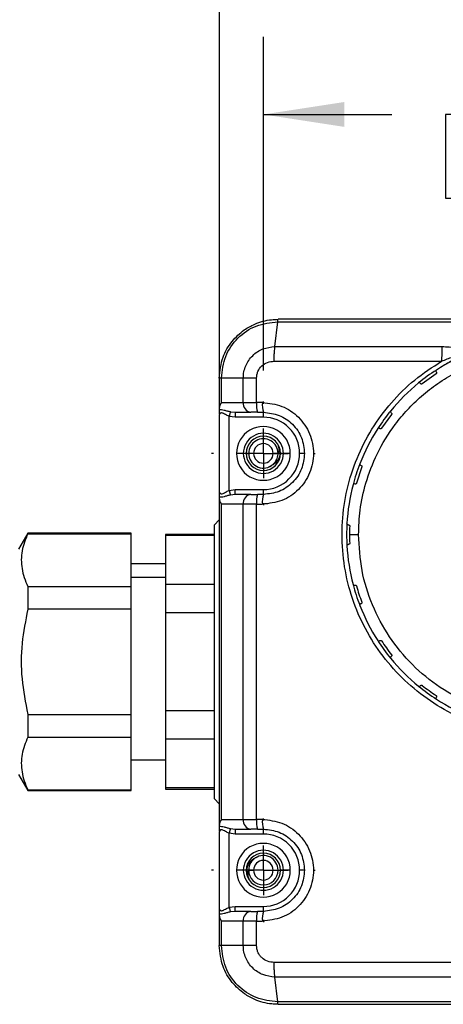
# Model space of a CAD drawing. Header units: millimetres. Extents: x 16 to 683, y 16 to 524.
# Tile 7 of 20: x 329 to 373, y 368 to 469. Entities that reach past the tile are written whole.
import ezdxf

# ---------------------------------------------------------------- set-up
doc = ezdxf.new("R2010")
doc.units = ezdxf.units.MM
doc.header["$LTSCALE"] = 2.5
doc.linetypes.add('CENTERX2', pattern=[20.32, 12.7, -2.54, 2.54, -2.54])
doc.layers.add('CENTER', color=40, linetype='CENTERX2')
doc.layers.add('DIMENSIONS', color=140, linetype='Continuous', lineweight=25)
doc.styles.add('SLDTEXTSTYLE0', font='TXT', dxfattribs={"width": 0.7})
doc.dimstyles.new('SLDDIMSTYLE1', dxfattribs={"dimtxt": 5.39502, "dimasz": 8.255, "dimexe": 0, "dimexo": 0.0625, "dimgap": 1.348755, "dimtad": 0, "dimtih": 1, "dimtoh": 1, "dimrnd": 1e-09, "dimzin": 4, "dimdsep": 46, "dimtxsty": 'SLDTEXTSTYLE0', "dimsah": 1, "dimcen": 0.09, "dimadec": 0, "dimazin": 1, "dimtfac": 1, "dimtofl": 0, "dimtmove": 0, "dimatfit": 3, "dimfxl": 0, "dimfrac": 2, "dimtolj": 1, "dimtzin": 12, "dimarcsym": 0})

# ---------------------------------------------------------------- blocks, each defined once
blk = doc.blocks.new('_D_1')
at = {"layer": 'DIMENSIONS'}
for p, q in [((354.15, 432.78), (354.15, 466.89)), ((411.15, 432.78), (411.15, 466.89)), ((354.15, 458.95), (367.26, 458.95)), ((374.57, 458.95), (372.76, 458.95)), ((372.76, 458.95), (372.76, 450.38)), ((390.61, 458.95), (392.42, 458.95)), ((392.42, 458.95), (392.42, 450.38)), ((411.15, 458.95), (397.92, 458.95)), ((372.76, 450.38), (374.57, 450.38)), ((392.42, 450.38), (390.61, 450.38))]:
    blk.add_line(p, q, dxfattribs=at)
for points in [[(354.15, 458.95), (362.4, 457.68), (362.4, 460.22)], [(411.15, 458.95), (402.89, 460.22), (402.89, 457.68)]]:
    blk.add_solid(points, dxfattribs=at)
at = {"layer": 'DIMENSIONS', "char_height": 5.292, "attachment_point": 1, "style": 'SLDTEXTSTYLE0'}
for s, insert in [('57.0', (374.57, 466.98)), ('2.24', (374.57, 457.2))]:
    blk.add_mtext(s, dxfattribs=dict(at, insert=insert))
blk = doc.blocks.new('_D_2')
at = {"layer": 'DIMENSIONS'}
for p, q in [((349.65, 431.38), (349.65, 490.8)), ((415.65, 431.38), (415.65, 490.8)), ((349.65, 482.86), (366.44, 482.86)), ((373.75, 482.86), (371.94, 482.86)), ((371.94, 482.86), (371.94, 474.29)), ((389.79, 482.86), (391.6, 482.86)), ((391.6, 482.86), (391.6, 474.29)), ((415.65, 482.86), (397.1, 482.86)), ((371.94, 474.29), (373.75, 474.29)), ((391.6, 474.29), (389.79, 474.29))]:
    blk.add_line(p, q, dxfattribs=at)
for points in [[(349.65, 482.86), (357.9, 481.59), (357.9, 484.13)], [(415.65, 482.86), (407.39, 484.13), (407.39, 481.59)]]:
    blk.add_solid(points, dxfattribs=at)
at = {"layer": 'DIMENSIONS', "char_height": 5.292, "attachment_point": 1, "style": 'SLDTEXTSTYLE0'}
for s, insert in [('66.0', (373.75, 490.89)), ('2.60', (373.75, 481.11))]:
    blk.add_mtext(s, dxfattribs=dict(at, insert=insert))
blk = doc.blocks.new('SW_CENTERMARKSYMBOL_0')
at = {"layer": 'CENTER', "color": 0}
for p, q in [((0, 5.08), (0, 5.29)), ((0, 0), (0, 2.54)), ((-5.08, 0), (-5.29, 0)), ((0, 0), (-2.54, 0)), ((0, 0), (0, -2.54)), ((0, 0), (2.54, 0)), ((5.08, 0), (5.29, 0)), ((0, -5.08), (0, -5.29))]:
    blk.add_line(p, q, dxfattribs=at)
blk = doc.blocks.new('SW_CENTERMARKSYMBOL_1')
at = {"layer": 'CENTER', "color": 0}
for p, q in [((0, 5.08), (0, 5.29)), ((0, 0), (0, 2.54)), ((-5.08, 0), (-5.29, 0)), ((0, 0), (-2.54, 0)), ((0, 0), (0, -2.54)), ((0, 0), (2.54, 0)), ((5.08, 0), (5.29, 0)), ((0, -5.08), (0, -5.29))]:
    blk.add_line(p, q, dxfattribs=at)

msp = doc.modelspace()

# ---------------------------------------------------------------- linework, layer by layer
for p, q in [((355.332, 435.229), (355.617, 437.762)), ((355.617, 437.762), (382.646, 437.762)), ((382.646, 438.014), (355.646, 438.014)), ((409.646, 438.014), (355.646, 438.014)), ((355.332, 435.229), (372.38, 435.228)), ((371.788, 432.66), (371.765, 432.73)), ((349.646, 432.014), (349.646, 428.898)), ((352.09, 432.014), (349.858, 432.014)), ((349.858, 429.514), (349.858, 432.014)), ((353.451, 432.014), (352.09, 432.014)), ((352.09, 429.514), (352.09, 432.014)), ((353.451, 429.514), (353.451, 432.014)), ((371.785, 432.45), (370.37, 431.422)), ((371.788, 432.66), (371.816, 432.621)), ((370.198, 431.445), (370.17, 431.484)), ((349.646, 428.898), (349.646, 428.8)), ((349.646, 428.8), (349.646, 428.354)), ((349.858, 429.514), (352.09, 429.514)), ((352.09, 429.514), (353.451, 429.514)), ((354.041, 429.514), (353.451, 429.514)), ((349.646, 428.218), (349.646, 428.21)), ((349.646, 428.21), (349.646, 420.419)), ((351.261, 428.014), (350.646, 428.094)), ((350.646, 420.534), (350.646, 428.094)), ((350.773, 428.568), (351.261, 428.514)), ((351.261, 428.514), (352.877, 428.514)), ((351.261, 428.514), (351.261, 428.014)), ((354.146, 428.014), (351.261, 428.014)), ((353.558, 428.514), (352.877, 428.514)), ((353.558, 428.514), (354.146, 428.514)), ((354.146, 428.014), (354.146, 428.514)), ((367.238, 428.29), (366.21, 426.874)), ((367.176, 428.49), (367.126, 428.587)), ((367.176, 428.49), (367.215, 428.461)), ((366.039, 426.843), (366, 426.872)), ((352.096, 424.314), (351.396, 424.314)), ((352.396, 424.314), (352.096, 424.314)), ((352.396, 424.314), (352.646, 424.314)), ((353.146, 424.314), (352.646, 424.314)), ((355.646, 424.314), (355.146, 424.314)), ((355.643, 424.225), (355.668, 424.314)), ((355.668, 424.314), (355.646, 424.314)), ((355.869, 424.314), (355.864, 424.471)), ((355.869, 424.314), (355.896, 424.314)), ((356.196, 424.314), (355.896, 424.314)), ((356.896, 424.314), (356.196, 424.314)), ((358.346, 424.314), (357.846, 424.314)), ((364.199, 422.928), (363.658, 421.264)), ((364.078, 423.099), (364.123, 423.084)), ((350.646, 420.534), (351.261, 420.614)), ((351.261, 420.614), (354.146, 420.614)), ((351.261, 420.114), (351.261, 420.614)), ((354.146, 420.114), (354.146, 420.614)), ((363.505, 421.182), (363.46, 421.196)), ((349.646, 420.419), (349.646, 419.828)), ((349.646, 419.828), (349.646, 419.731)), ((349.646, 419.731), (349.646, 386.298)), ((351.261, 420.114), (350.773, 420.061)), ((352.877, 420.114), (351.261, 420.114)), ((352.877, 420.114), (353.558, 420.114)), ((354.146, 420.114), (353.558, 420.114)), ((352.09, 419.114), (349.858, 419.114)), ((349.858, 386.914), (349.858, 419.114)), ((353.451, 419.114), (352.09, 419.114)), ((352.09, 386.914), (352.09, 419.114)), ((353.451, 386.914), (353.451, 419.114)), ((353.451, 419.114), (354.041, 419.114)), ((349.146, 417.014), (349.646, 417.514)), ((349.146, 389.014), (349.146, 417.014)), ((362.677, 417.137), (362.677, 417.134)), ((362.797, 417.014), (362.845, 417.014)), ((330.083, 416.164), (329.131, 414.514)), ((340.631, 416.164), (330.083, 416.164)), ((330.083, 416.164), (330.083, 416.095)), ((330.083, 416.095), (340.631, 416.095)), ((340.631, 416.095), (340.631, 416.164)), ((340.631, 410.717), (340.631, 416.095)), ((349.146, 416.014), (344.146, 416.014)), ((344.146, 416.014), (344.146, 415.906)), ((349.146, 415.906), (344.146, 415.906)), ((344.146, 415.906), (344.146, 410.906)), ((362.677, 414.894), (362.677, 414.891)), ((362.845, 415.014), (362.797, 415.014)), ((344.146, 413.014), (340.631, 413.014)), ((340.631, 411.674), (344.146, 411.674)), ((330.083, 410.717), (330.083, 408.392)), ((330.083, 410.717), (340.631, 410.717)), ((340.631, 408.392), (340.631, 410.717)), ((344.146, 410.906), (344.146, 408.014)), ((349.146, 410.906), (344.146, 410.906)), ((363.46, 410.832), (363.505, 410.846)), ((364.123, 408.944), (364.078, 408.929)), ((340.631, 408.392), (330.083, 408.392)), ((340.631, 397.636), (340.631, 408.392)), ((349.146, 408.014), (344.146, 408.014)), ((344.146, 408.014), (344.146, 398.014)), ((366, 405.156), (366.039, 405.185)), ((367.126, 403.441), (367.176, 403.538)), ((367.215, 403.567), (367.176, 403.538)), ((370.17, 400.544), (370.198, 400.583)), ((371.765, 399.298), (371.788, 399.368)), ((371.816, 399.407), (371.788, 399.368)), ((330.083, 397.636), (330.083, 395.311)), ((330.083, 397.636), (340.631, 397.636)), ((340.631, 395.311), (340.631, 397.636)), ((349.146, 398.014), (344.146, 398.014)), ((344.146, 398.014), (344.146, 395.122)), ((330.083, 395.311), (340.631, 395.311)), ((340.631, 389.933), (340.631, 395.311)), ((349.146, 395.122), (344.146, 395.122)), ((344.146, 395.122), (344.146, 390.122)), ((340.631, 393.014), (344.146, 393.014)), ((329.131, 391.514), (330.083, 389.864)), ((330.083, 389.933), (330.083, 389.864)), ((330.083, 389.933), (340.631, 389.933)), ((330.083, 389.864), (340.631, 389.864)), ((340.631, 389.864), (340.631, 389.933)), ((349.146, 390.122), (344.146, 390.122)), ((344.146, 390.122), (344.146, 390.014)), ((344.146, 390.014), (349.146, 390.014)), ((349.146, 389.014), (349.646, 388.514)), ((349.858, 386.914), (352.09, 386.914)), ((352.09, 386.914), (353.451, 386.914)), ((354.041, 386.914), (353.451, 386.914)), ((349.646, 386.298), (349.646, 386.2)), ((349.646, 386.2), (349.646, 385.754)), ((349.646, 385.618), (349.646, 385.61)), ((349.646, 385.61), (349.646, 377.819)), ((351.261, 385.414), (350.646, 385.494)), ((350.646, 377.934), (350.646, 385.494)), ((350.773, 385.968), (351.261, 385.914)), ((351.261, 385.914), (352.877, 385.914)), ((351.261, 385.914), (351.261, 385.414)), ((354.146, 385.414), (351.261, 385.414)), ((353.558, 385.914), (352.877, 385.914)), ((353.558, 385.914), (354.146, 385.914)), ((354.146, 385.414), (354.146, 385.914)), ((352.096, 381.714), (351.396, 381.714)), ((352.396, 381.714), (352.096, 381.714)), ((352.396, 381.714), (352.422, 381.714)), ((352.422, 381.714), (352.428, 381.557)), ((352.648, 381.803), (352.623, 381.714)), ((352.623, 381.714), (352.646, 381.714)), ((352.646, 381.714), (353.146, 381.714)), ((355.146, 381.714), (355.646, 381.714)), ((355.646, 381.714), (355.896, 381.714)), ((356.196, 381.714), (355.896, 381.714)), ((356.896, 381.714), (356.196, 381.714)), ((358.346, 381.714), (357.846, 381.714)), ((349.646, 377.819), (349.646, 377.228)), ((350.646, 377.934), (351.261, 378.014)), ((351.261, 377.514), (350.773, 377.46)), ((351.261, 378.014), (354.146, 378.014)), ((351.261, 377.514), (351.261, 378.014)), ((352.877, 377.514), (351.261, 377.514)), ((352.877, 377.514), (353.558, 377.514)), ((354.146, 377.514), (353.558, 377.514)), ((354.146, 377.514), (354.146, 378.014)), ((349.646, 377.228), (349.646, 377.131)), ((349.646, 377.131), (349.646, 374.014)), ((349.858, 374.014), (349.858, 376.514)), ((352.09, 376.514), (349.858, 376.514)), ((352.09, 374.014), (352.09, 376.514)), ((353.451, 376.514), (352.09, 376.514)), ((353.451, 374.014), (353.451, 376.514)), ((353.451, 376.514), (354.041, 376.514)), ((352.09, 374.014), (349.858, 374.014)), ((382.646, 372.295), (355.234, 372.295)), ((382.646, 370.8), (355.331, 370.8)), ((355.617, 368.266), (355.331, 370.8)), ((355.646, 368.014), (409.646, 368.014))]:
    msp.add_line(p, q)
at = {"flags": 128}
for points in [[(355.235, 433.733), (363.786, 433.733), (372.355, 433.733)], [(350.773, 428.568), (350.767, 428.544), (350.757, 428.508), (350.744, 428.459), (350.728, 428.4), (350.71, 428.332), (350.689, 428.257), (350.668, 428.177), (350.646, 428.094)], [(350.646, 420.534), (350.668, 420.451), (350.689, 420.372), (350.71, 420.296), (350.728, 420.228), (350.744, 420.169), (350.757, 420.12), (350.767, 420.084), (350.773, 420.061)], [(362.946, 416.014), (363.14, 416.014), (363.367, 416.014), (363.867, 416.014)], [(350.773, 385.968), (350.767, 385.944), (350.757, 385.908), (350.744, 385.859), (350.728, 385.8), (350.71, 385.732), (350.689, 385.657), (350.668, 385.577), (350.646, 385.494)], [(350.646, 377.934), (350.668, 377.851), (350.689, 377.772), (350.71, 377.696), (350.728, 377.628), (350.744, 377.569), (350.757, 377.52), (350.767, 377.484), (350.773, 377.46)], [(409.674, 368.267), (396.177, 368.267), (382.646, 368.267), (369.114, 368.267), (355.617, 368.266)]]:
    msp.add_lwpolyline(points, dxfattribs=at)
for centre, radius, start, end in [((410.289, 433.839), 37.934, 177.90109, 180.16007), ((382.646, 416.014), 20, 111.22965, 122.7754), ((382.646, 416.014), 20, 122.77513, 129.22421), ((382.646, 416.013), 20.001, 129.22459, 140.77713), ((350.887, 428.814), 1.244, 145.77405, 176.16161), ((352.998, 429.419), 0.913, 174.02559, 262.4029), ((355.871, 429.267), 2.433, 174.16973, 198.02712), ((356.508, 429.267), 2.479, 174.275, 197.67699), ((382.645, 416.015), 19.999, 140.77715, 147.22231), ((354.146, 424.314), 3.7, 359.99993, 90.00011), ((354.146, 424.314), 2.75, 359.99997, 180.00003), ((382.647, 416.014), 20.001, 147.22247, 158.77889), ((354.146, 424.314), 2.05, 359.99992, 180.00008), ((354.146, 424.314), 1.75, 0.00015, 179.99985), ((354.146, 424.314), 1.5, 359.99996, 180.00004), ((354.146, 424.314), 1, 0.00016, 179.99984), ((354.146, 424.314), 2.75, 179.99992, 0.00008), ((354.146, 424.314), 2.05, 179.99992, 0.00008), ((354.146, 424.314), 1.75, 180.00009, 359.99991), ((354.146, 424.314), 1.5, 180, 303.3761), ((354.146, 424.314), 1, 180.00011, 359.99989), ((354.146, 424.314), 3.7, 269.99987, 0.00009), ((354.172, 424.313), 1.474, 356.55268, 0.02901), ((382.645, 416.014), 19.999, 158.89463, 165.22045), ((382.645, 416.014), 19.999, 165.22027, 176.78107), ((350.887, 419.814), 1.244, 183.83827, 214.22596), ((352.998, 419.209), 0.913, 97.59712, 185.97439), ((355.871, 419.361), 2.433, 161.9729, 185.83026), ((356.508, 419.361), 2.479, 162.32302, 185.72499), ((382.643, 416.014), 19.997, 176.78968, 183.21108), ((382.638, 416.014), 19.693, 177.45451, 180.00016), ((382.64, 416.014), 19.695, 179.99984, 182.54536), ((382.645, 416.014), 19.999, 183.21871, 194.78259), ((382.644, 416.013), 19.998, 194.78203, 201.10551), ((382.652, 416.016), 19.706, 195.45582, 200.54371), ((382.646, 416.014), 20, 201.21776, 212.78341), ((382.647, 416.015), 20.001, 212.78348, 219.21625), ((382.653, 416.019), 19.709, 213.45648, 218.5436), ((382.645, 416.013), 19.999, 219.21622, 230.78452), ((382.645, 416.013), 19.999, 230.78392, 237.21591), ((382.648, 416.017), 19.703, 231.45572, 236.54441), ((382.646, 416.015), 20.001, 237.21597, 248.78433), ((350.887, 386.214), 1.244, 145.77404, 176.16173), ((352.998, 386.819), 0.913, 174.02564, 262.40285), ((355.871, 386.667), 2.433, 174.16975, 198.02709), ((356.508, 386.667), 2.479, 174.27502, 197.67697), ((354.146, 381.714), 3.7, 359.99992, 90.00011), ((354.146, 381.714), 2.75, 359.99995, 180.00005), ((354.146, 381.714), 2.05, 359.9999, 180.0001), ((354.146, 381.714), 1.75, 0.00006, 179.99994), ((354.146, 381.714), 1, 0.00011, 179.99989), ((354.146, 381.714), 1.5, 359.99964, 123.37626), ((354.146, 381.714), 2.75, 179.99994, 0.00006), ((354.146, 381.714), 2.05, 179.99995, 0.00005), ((354.146, 381.714), 1.75, 180.00012, 359.99988), ((354.153, 381.714), 1.507, 176.59091, 179.99081), ((354.146, 381.714), 1.5, 180, 0), ((354.146, 381.714), 1, 180.00021, 359.99979), ((354.146, 381.714), 3.7, 269.99989, 0.00005), ((352.998, 376.609), 0.913, 97.59726, 185.97435), ((355.871, 376.761), 2.433, 161.97296, 185.83022), ((356.508, 376.761), 2.479, 162.32309, 185.72495), ((350.887, 377.214), 1.244, 183.83834, 214.22589)]:
    msp.add_arc(centre, radius, start, end)
for points, knots in [([(349.646, 432.014), (349.721, 432.737), (349.863, 434.087), (350.861, 435.773), (352.033, 436.881), (353.408, 437.647), (354.608, 437.979), (355.424, 438.007), (355.646, 438.014)], [0, 0, 0, 0, 0.2295708, 0.4290837, 0.6100866, 0.7393674, 0.929171, 1, 1, 1, 1]), ([(349.858, 432.014), (349.945, 432.77), (350.119, 434.279), (351.454, 436.179), (353.356, 437.506), (354.863, 437.676), (355.617, 437.762)], [0, 0, 0, 0, 0.2507017, 0.5002651, 0.7500916, 1, 1, 1, 1]), ([(355.617, 437.762), (355.621, 437.815), (355.626, 437.891), (355.629, 437.979), (355.642, 438.007), (355.646, 438.014)], [0, 0, 0, 0, 0.6360466, 0.9023772, 1, 1, 1, 1]), ([(352.09, 432.014), (352.103, 432.232), (352.128, 432.661), (352.394, 433.472), (352.992, 434.352), (354.069, 435.081), (354.909, 435.179), (355.332, 435.229)], [0, 0, 0, 0, 0.1294964, 0.2546629, 0.5027856, 0.7499641, 1, 1, 1, 1]), ([(355.235, 433.733), (355.239, 433.906), (355.248, 434.219), (355.276, 434.718), (355.311, 435.044), (355.332, 435.229)], [0, 0, 0, 0, 0.3451897, 0.6279904, 1, 1, 1, 1]), ([(363.867, 416.014), (363.899, 416.847), (363.968, 418.624), (364.58, 421.409), (365.728, 424.4), (367.247, 426.882), (368.849, 428.804), (370.294, 430.209), (371.951, 431.499), (373.807, 432.632), (375.842, 433.567), (378.023, 434.261), (380.307, 434.709), (381.864, 434.765), (382.646, 434.793)], [0, 0, 0, 0, 0.0847624, 0.1806601, 0.2887168, 0.409528, 0.4747888, 0.543107, 0.614283, 0.6880291, 0.7639688, 0.8416415, 0.9205139, 1, 1, 1, 1]), ([(372.38, 435.228), (372.884, 435.212), (373.628, 435.187), (374.463, 434.968), (374.809, 434.762), (374.938, 434.606), (374.962, 434.524), (374.974, 434.484)], [0, 0, 0, 0, 0.5351357, 0.7893487, 0.9091794, 0.9566895, 1, 1, 1, 1]), ([(353.451, 432.014), (353.457, 432.129), (353.471, 432.36), (353.618, 432.798), (353.951, 433.278), (354.547, 433.663), (355.005, 433.71), (355.235, 433.733)], [0, 0, 0, 0, 0.1250603, 0.2521589, 0.5014081, 0.7507621, 1, 1, 1, 1]), ([(382.646, 395.514), (381.524, 395.568), (379.29, 395.674), (376.028, 396.526), (372.952, 397.855), (370.131, 399.68), (367.648, 401.934), (365.561, 404.566), (363.932, 407.498), (362.799, 410.66), (362.194, 413.962), (362.134, 417.32), (362.618, 420.642), (363.635, 423.841), (365.157, 426.835), (367.149, 429.531), (369.538, 431.906), (371.414, 433.123), (372.355, 433.733)], [0, 0, 0, 0, 0.0628384, 0.1251233, 0.1877824, 0.2500672, 0.3126803, 0.3749876, 0.437575, 0.4999425, 0.5625089, 0.6249426, 0.687462, 0.7499339, 0.8123789, 0.8748765, 0.9372571, 1, 1, 1, 1]), ([(372.355, 433.733), (372.732, 433.889), (373.277, 434.115), (373.911, 434.311), (374.184, 434.373), (374.289, 434.385), (374.329, 434.382), (374.347, 434.378), (374.355, 434.371), (374.358, 434.365), (374.358, 434.358), (374.354, 434.346), (374.342, 434.33), (374.152, 434.146), (373.507, 433.852), (372.922, 433.502), (372.55, 433.279)], [0, 0, 0, 0, 0.28859891, 0.41790269, 0.46868068, 0.48645987, 0.49273791, 0.49714279, 0.49876763, 0.500225, 0.50177877, 0.50363722, 0.50864397, 0.51559398, 0.69090663, 1, 1, 1, 1]), ([(371.819, 432.83), (371.819, 432.83), (371.819, 432.83), (371.818, 432.829), (371.814, 432.827), (371.799, 432.815), (371.773, 432.786), (371.768, 432.751), (371.765, 432.73)], [0, 0, 0, 0, 0.0020979, 0.0077899, 0.0304803, 0.1205468, 0.4778829, 1, 1, 1, 1]), ([(349.858, 432.014), (349.8, 432.015), (349.729, 432.017), (349.658, 432.014), (349.646, 432.014)], [0, 0, 0, 0, 0.8301766, 1, 1, 1, 1]), ([(371.816, 432.621), (371.828, 432.597), (371.843, 432.565), (371.836, 432.52), (371.826, 432.492), (371.808, 432.468), (371.793, 432.456), (371.785, 432.45)], [0, 0, 0, 0, 0.3903914, 0.5451048, 0.6982804, 0.849895, 1, 1, 1, 1]), ([(370.17, 431.484), (370.142, 431.507), (370.092, 431.547), (370.025, 431.527), (370.002, 431.51), (369.999, 431.508), (369.999, 431.508)], [0, 0, 0, 0, 0.5454502, 0.9433248, 0.9959838, 1, 1, 1, 1]), ([(370.37, 431.422), (370.362, 431.416), (370.346, 431.405), (370.318, 431.397), (370.288, 431.395), (370.243, 431.402), (370.217, 431.427), (370.198, 431.445)], [0, 0, 0, 0, 0.1503596, 0.3022584, 0.4555627, 0.6104501, 1, 1, 1, 1]), ([(349.646, 428.8), (349.722, 428.802), (349.889, 428.807), (350.153, 428.741), (350.449, 428.652), (350.661, 428.597), (350.773, 428.568)], [0, 0, 0, 0, 0.1962327, 0.4312564, 0.7014775, 1, 1, 1, 1]), ([(354.041, 429.514), (354.721, 429.437), (356.083, 429.281), (357.819, 428.085), (358.985, 426.367), (359.397, 424.318), (358.988, 422.266), (357.823, 420.546), (356.085, 419.347), (354.722, 419.192), (354.041, 419.114)], [0, 0, 0, 0, 0.1247479, 0.2496052, 0.3746233, 0.4997667, 0.6249663, 0.7501528, 0.8751413, 1, 1, 1, 1]), ([(367.152, 428.661), (367.152, 428.661), (367.151, 428.66), (367.149, 428.658), (367.143, 428.649), (367.131, 428.626), (367.128, 428.602), (367.126, 428.587)], [0, 0, 0, 0, 0.0091024, 0.0304551, 0.1100528, 0.4161786, 1, 1, 1, 1]), ([(350.646, 428.094), (350.521, 428.155), (350.332, 428.247), (350.107, 428.378), (349.954, 428.444), (349.819, 428.463), (349.679, 428.387), (349.659, 428.279), (349.646, 428.21)], [0, 0, 0, 0, 0.3407159, 0.5158774, 0.6378703, 0.748683, 0.8370657, 1, 1, 1, 1]), ([(354.146, 428.514), (354.695, 428.451), (355.795, 428.325), (357.188, 427.352), (358.159, 425.961), (358.284, 424.859), (358.346, 424.314)], [0, 0, 0, 0, 0.24959247, 0.49941389, 0.75245143, 1, 1, 1, 1]), ([(367.215, 428.461), (367.232, 428.443), (367.256, 428.418), (367.264, 428.376), (367.264, 428.347), (367.257, 428.322), (367.247, 428.303), (367.241, 428.294), (367.238, 428.29)], [0, 0, 0, 0, 0.3891429, 0.5172735, 0.664185, 0.8325817, 0.9164469, 1, 1, 1, 1]), ([(366, 426.872), (365.966, 426.885), (365.907, 426.907), (365.849, 426.867), (365.832, 426.845), (365.83, 426.842), (365.83, 426.842)], [0, 0, 0, 0, 0.5473718, 0.9450874, 0.9965084, 1, 1, 1, 1]), ([(366.21, 426.874), (366.204, 426.867), (366.192, 426.851), (366.168, 426.834), (366.14, 426.823), (366.095, 426.817), (366.062, 426.832), (366.039, 426.843)], [0, 0, 0, 0, 0.1503754, 0.3021954, 0.4555756, 0.6105175, 1, 1, 1, 1]), ([(355.61, 425.212), (355.651, 425.094), (355.752, 424.803), (355.7, 424.497), (355.668, 424.314)], [0, 0, 0, 0, 0.40275546, 1, 1, 1, 1]), ([(358.346, 424.314), (358.284, 423.769), (358.159, 422.668), (357.188, 421.276), (355.795, 420.303), (354.695, 420.177), (354.146, 420.114)], [0, 0, 0, 0, 0.24753481, 0.50056142, 0.75041731, 1, 1, 1, 1]), ([(354.719, 422.939), (354.873, 423.018), (355.198, 423.185), (355.542, 423.654), (355.609, 424.034), (355.643, 424.225)], [0, 0, 0, 0, 0.3095522, 0.6533033, 1, 1, 1, 1]), ([(355.869, 424.314), (355.841, 424.176), (355.785, 423.903), (355.58, 423.545), (355.31, 423.25), (355.083, 423.123), (354.971, 423.061)], [0, 0, 0, 0, 0.2627624, 0.5170109, 0.7627577, 1, 1, 1, 1]), ([(364.002, 423.253), (364.002, 423.253), (364.002, 423.252), (364, 423.249), (363.996, 423.236), (363.996, 423.223), (363.995, 423.213)], [0, 0, 0, 0, 0.0172703, 0.0653799, 0.2542198, 1, 1, 1, 1]), ([(364.078, 423.099), (364.056, 423.11), (364.01, 423.133), (364, 423.185), (363.995, 423.213)], [0, 0, 0, 0, 0.45995683, 1, 1, 1, 1]), ([(364.123, 423.084), (364.146, 423.072), (364.177, 423.055), (364.198, 423.016), (364.206, 422.99), (364.207, 422.965), (364.204, 422.944), (364.2, 422.933), (364.199, 422.928)], [0, 0, 0, 0, 0.389136, 0.5308261, 0.6706083, 0.8192445, 0.9102726, 1, 1, 1, 1]), ([(363.46, 421.196), (363.423, 421.198), (363.36, 421.202), (363.318, 421.146), (363.308, 421.12), (363.308, 421.116), (363.307, 421.116)], [0, 0, 0, 0, 0.5490371, 0.9457129, 0.9965731, 1, 1, 1, 1]), ([(363.658, 421.264), (363.655, 421.255), (363.648, 421.236), (363.631, 421.213), (363.608, 421.194), (363.567, 421.173), (363.531, 421.178), (363.505, 421.182)], [0, 0, 0, 0, 0.1503465, 0.302243, 0.4556192, 0.6105195, 1, 1, 1, 1]), ([(349.646, 420.419), (349.659, 420.349), (349.679, 420.242), (349.819, 420.165), (349.961, 420.185), (350.113, 420.253), (350.338, 420.384), (350.521, 420.473), (350.646, 420.534)], [0, 0, 0, 0, 0.1630052, 0.2513496, 0.3616812, 0.5008734, 0.6591306, 1, 1, 1, 1]), ([(350.773, 420.061), (350.661, 420.032), (350.449, 419.977), (350.153, 419.887), (349.889, 419.821), (349.722, 419.826), (349.646, 419.828)], [0, 0, 0, 0, 0.29852255, 0.56874347, 0.80376723, 1, 1, 1, 1]), ([(362.797, 417.014), (362.762, 417.023), (362.697, 417.04), (362.683, 417.105), (362.677, 417.134)], [0, 0, 0, 0, 0.5462437, 1, 1, 1, 1]), ([(362.845, 417.014), (362.871, 417.009), (362.906, 417.003), (362.939, 416.971), (362.955, 416.946), (362.962, 416.923), (362.965, 416.904), (362.965, 416.894), (362.965, 416.889)], [0, 0, 0, 0, 0.3891502, 0.5423844, 0.6942111, 0.8445673, 0.9193633, 1, 1, 1, 1]), ([(330.083, 416.095), (329.851, 415.524), (329.391, 414.391), (329.395, 412.82), (329.696, 411.608), (329.952, 411.018), (330.083, 410.717)], [0, 0, 0, 0, 0.3295189, 0.6542142, 0.8237429, 1, 1, 1, 1]), ([(382.646, 397.235), (381.417, 397.305), (378.959, 397.445), (375.413, 398.561), (372.145, 400.297), (369.282, 402.65), (366.929, 405.514), (365.193, 408.781), (364.077, 412.327), (363.937, 414.785), (363.867, 416.014)], [0, 0, 0, 0, 0.1250001, 0.2500003, 0.3750002, 0.5000002, 0.6250002, 0.75, 0.875, 1, 1, 1, 1]), ([(362.677, 414.894), (362.683, 414.923), (362.697, 414.988), (362.762, 415.005), (362.797, 415.014)], [0, 0, 0, 0, 0.4535126, 1, 1, 1, 1]), ([(362.965, 415.139), (362.965, 415.134), (362.965, 415.125), (362.962, 415.105), (362.955, 415.082), (362.939, 415.057), (362.906, 415.025), (362.871, 415.019), (362.845, 415.014)], [0, 0, 0, 0, 0.0769989, 0.152667, 0.3043855, 0.4577054, 0.607847, 1, 1, 1, 1]), ([(363.308, 410.911), (363.308, 410.911), (363.308, 410.908), (363.31, 410.905), (363.32, 410.879), (363.361, 410.826), (363.423, 410.83), (363.46, 410.832)], [0, 0, 0, 0, 0.0028984, 0.0462214, 0.0618115, 0.4485722, 1, 1, 1, 1]), ([(363.505, 410.846), (363.531, 410.85), (363.567, 410.855), (363.608, 410.834), (363.63, 410.816), (363.648, 410.792), (363.655, 410.773), (363.658, 410.764)], [0, 0, 0, 0, 0.3892868, 0.5417118, 0.6974948, 0.8482889, 1, 1, 1, 1]), ([(363.995, 408.815), (364, 408.843), (364.01, 408.895), (364.056, 408.919), (364.078, 408.929)], [0, 0, 0, 0, 0.5388722, 1, 1, 1, 1]), ([(363.995, 408.815), (363.995, 408.805), (363.996, 408.793), (364, 408.78), (364.001, 408.777), (364.001, 408.776)], [0, 0, 0, 0, 0.7462148, 0.9345716, 1, 1, 1, 1]), ([(364.199, 409.101), (364.201, 409.091), (364.207, 409.073), (364.206, 409.039), (364.194, 409.001), (364.166, 408.963), (364.137, 408.951), (364.123, 408.944)], [0, 0, 0, 0, 0.1482301, 0.2932714, 0.5252913, 0.7649957, 1, 1, 1, 1]), ([(330.083, 408.392), (329.854, 407.236), (329.389, 404.896), (329.372, 401.247), (329.844, 398.849), (330.083, 397.636)], [0, 0, 0, 0, 0.3254472, 0.6587664, 1, 1, 1, 1]), ([(365.831, 405.185), (365.832, 405.184), (365.836, 405.179), (365.849, 405.164), (365.872, 405.148), (365.924, 405.126), (365.966, 405.143), (366, 405.156)], [0, 0, 0, 0, 0.0070562, 0.1131211, 0.3190149, 0.449721, 1, 1, 1, 1]), ([(366.039, 405.185), (366.062, 405.196), (366.095, 405.211), (366.14, 405.205), (366.167, 405.194), (366.192, 405.177), (366.204, 405.161), (366.21, 405.154)], [0, 0, 0, 0, 0.3892466, 0.5416961, 0.6974927, 0.8483245, 1, 1, 1, 1]), ([(367.238, 403.738), (367.241, 403.734), (367.248, 403.725), (367.257, 403.706), (367.266, 403.676), (367.263, 403.635), (367.246, 403.595), (367.225, 403.576), (367.215, 403.567)], [0, 0, 0, 0, 0.0850812, 0.1681966, 0.3342692, 0.5662592, 0.7847434, 1, 1, 1, 1]), ([(367.126, 403.441), (367.127, 403.434), (367.128, 403.415), (367.136, 403.392), (367.146, 403.376), (367.149, 403.371), (367.15, 403.369), (367.151, 403.369)], [0, 0, 0, 0, 0.2765862, 0.7489433, 0.9376033, 0.9844302, 1, 1, 1, 1]), ([(370.001, 400.519), (370.001, 400.518), (370.007, 400.514), (370.024, 400.504), (370.051, 400.496), (370.107, 400.491), (370.142, 400.521), (370.17, 400.544)], [0, 0, 0, 0, 0.0070422, 0.1129266, 0.319428, 0.4490568, 1, 1, 1, 1]), ([(370.198, 400.583), (370.217, 400.601), (370.243, 400.626), (370.288, 400.633), (370.317, 400.631), (370.346, 400.623), (370.362, 400.612), (370.37, 400.606)], [0, 0, 0, 0, 0.38926594, 0.54165366, 0.69745058, 0.84825977, 1, 1, 1, 1]), ([(371.785, 399.578), (371.793, 399.572), (371.809, 399.56), (371.826, 399.536), (371.837, 399.508), (371.843, 399.463), (371.828, 399.431), (371.816, 399.407)], [0, 0, 0, 0, 0.1515907, 0.3023523, 0.4580563, 0.6104765, 1, 1, 1, 1]), ([(371.765, 399.298), (371.768, 399.277), (371.773, 399.243), (371.798, 399.214), (371.811, 399.203), (371.815, 399.201), (371.816, 399.2), (371.816, 399.2)], [0, 0, 0, 0, 0.533958, 0.8830465, 0.9708022, 0.9927274, 1, 1, 1, 1]), ([(330.083, 395.311), (329.851, 394.74), (329.391, 393.606), (329.395, 392.035), (329.696, 390.823), (329.952, 390.233), (330.083, 389.933)], [0, 0, 0, 0, 0.32951897, 0.65421407, 0.82374289, 1, 1, 1, 1]), ([(354.041, 386.914), (354.721, 386.837), (356.083, 386.681), (357.819, 385.485), (358.985, 383.767), (359.397, 381.718), (358.988, 379.666), (357.823, 377.946), (356.085, 376.747), (354.722, 376.592), (354.041, 376.514)], [0, 0, 0, 0, 0.1247479, 0.2496052, 0.3746233, 0.4997667, 0.6249663, 0.7501528, 0.8751413, 1, 1, 1, 1]), ([(349.646, 386.2), (349.722, 386.202), (349.889, 386.207), (350.153, 386.141), (350.449, 386.052), (350.661, 385.997), (350.773, 385.968)], [0, 0, 0, 0, 0.1962327, 0.4312564, 0.7014775, 1, 1, 1, 1]), ([(350.646, 385.494), (350.521, 385.555), (350.332, 385.647), (350.107, 385.778), (349.954, 385.844), (349.819, 385.863), (349.679, 385.787), (349.659, 385.679), (349.646, 385.61)], [0, 0, 0, 0, 0.3407161, 0.515877, 0.63787, 0.7486828, 0.8370656, 1, 1, 1, 1]), ([(354.146, 385.914), (354.695, 385.851), (355.795, 385.725), (357.188, 384.752), (358.159, 383.361), (358.284, 382.259), (358.346, 381.714)], [0, 0, 0, 0, 0.2495923, 0.4994137, 0.7524514, 1, 1, 1, 1]), ([(353.321, 382.967), (353.209, 382.905), (352.982, 382.779), (352.712, 382.484), (352.506, 382.125), (352.45, 381.853), (352.422, 381.714)], [0, 0, 0, 0, 0.2372421, 0.482986, 0.7372366, 1, 1, 1, 1]), ([(353.439, 383.033), (353.333, 382.967), (353.065, 382.801), (352.749, 382.375), (352.682, 381.994), (352.648, 381.803)], [0, 0, 0, 0, 0.2447121, 0.6207423, 1, 1, 1, 1]), ([(352.682, 380.817), (352.641, 380.934), (352.539, 381.225), (352.592, 381.531), (352.623, 381.714)], [0, 0, 0, 0, 0.4027548, 1, 1, 1, 1]), ([(358.346, 381.714), (358.284, 381.169), (358.159, 380.068), (357.188, 378.676), (355.795, 377.703), (354.695, 377.577), (354.146, 377.514)], [0, 0, 0, 0, 0.2475347, 0.5005614, 0.7504173, 1, 1, 1, 1]), ([(349.646, 377.819), (349.659, 377.749), (349.679, 377.642), (349.819, 377.565), (349.961, 377.585), (350.113, 377.653), (350.338, 377.784), (350.521, 377.873), (350.646, 377.934)], [0, 0, 0, 0, 0.1630051, 0.2513499, 0.3616814, 0.5008736, 0.6591308, 1, 1, 1, 1]), ([(350.773, 377.46), (350.661, 377.432), (350.449, 377.377), (350.153, 377.287), (349.889, 377.221), (349.722, 377.226), (349.646, 377.228)], [0, 0, 0, 0, 0.29852271, 0.56874356, 0.80376712, 1, 1, 1, 1]), ([(355.646, 368.014), (355.428, 368.021), (354.616, 368.048), (353.424, 368.375), (352.046, 369.138), (350.868, 370.244), (349.863, 371.936), (349.722, 373.29), (349.646, 374.014)], [0, 0, 0, 0, 0.0695203, 0.2594378, 0.3872994, 0.5699191, 0.7699872, 1, 1, 1, 1]), ([(349.858, 374.014), (349.8, 374.013), (349.729, 374.011), (349.658, 374.014), (349.646, 374.014)], [0, 0, 0, 0, 0.8301782, 1, 1, 1, 1]), ([(355.617, 368.266), (354.862, 368.352), (353.353, 368.523), (351.451, 369.852), (350.118, 371.751), (349.945, 373.259), (349.858, 374.014)], [0, 0, 0, 0, 0.25045767, 0.50002442, 0.74970395, 1, 1, 1, 1]), ([(355.331, 370.8), (354.908, 370.849), (354.068, 370.947), (352.991, 371.677), (352.393, 372.558), (352.128, 373.369), (352.103, 373.797), (352.09, 374.014)], [0, 0, 0, 0, 0.2505843, 0.4971625, 0.7459147, 0.8708362, 1, 1, 1, 1]), ([(353.451, 374.014), (353.198, 374.014), (352.745, 374.014), (352.291, 374.014), (352.09, 374.014)], [0, 0, 0, 0, 0.5562198, 1, 1, 1, 1]), ([(355.234, 372.295), (355.005, 372.318), (354.546, 372.364), (354.05, 372.688), (353.75, 373.035), (353.583, 373.339), (353.471, 373.67), (353.457, 373.9), (353.451, 374.014)], [0, 0, 0, 0, 0.2493119, 0.4981137, 0.6226646, 0.7488109, 0.8756782, 1, 1, 1, 1]), ([(355.331, 370.8), (355.319, 370.904), (355.291, 371.128), (355.265, 371.487), (355.244, 371.882), (355.238, 372.155), (355.234, 372.295)], [0, 0, 0, 0, 0.20918244, 0.45281134, 0.72031903, 1, 1, 1, 1]), ([(355.646, 368.014), (355.642, 368.023), (355.63, 368.048), (355.629, 368.08), (355.622, 368.155), (355.619, 368.212), (355.617, 368.266)], [0, 0, 0, 0, 0.1101561, 0.3248495, 0.364282, 1, 1, 1, 1])]:
    msp.add_open_spline(points, degree=3, knots=knots)

# ---------------------------------------------------------------- block references
at = {"layer": 'CENTER'}
for name, p in [('SW_CENTERMARKSYMBOL_0', (354.146, 424.314)), ('SW_CENTERMARKSYMBOL_1', (354.146, 381.714))]:
    msp.add_blockref(name, p, dxfattribs=at)

# ---------------------------------------------------------------- dimensions: what is measured, and where the dimension line sits
at = {"layer": 'DIMENSIONS'}
dim = msp.add_linear_dim(base=(415.646, 482.861), p1=(349.646, 428.21), p2=(415.646, 428.21), angle=0, dimstyle='SLDDIMSTYLE1', dxfattribs=at)
dim.commit()
dim.dimension.update_dxf_attribs({"geometry": '_D_2', "text_midpoint": (381.77, 482.861), "dimtype": 160})
dim = msp.add_linear_dim(base=(411.146, 458.952), p1=(354.146, 429.604), p2=(411.146, 429.604), dimstyle='SLDDIMSTYLE1', dxfattribs=at)
dim.commit()
dim.dimension.update_dxf_attribs({"geometry": '_D_1', "text_midpoint": (382.59, 458.952), "dimtype": 160})

doc.saveas('drawing.dxf')
